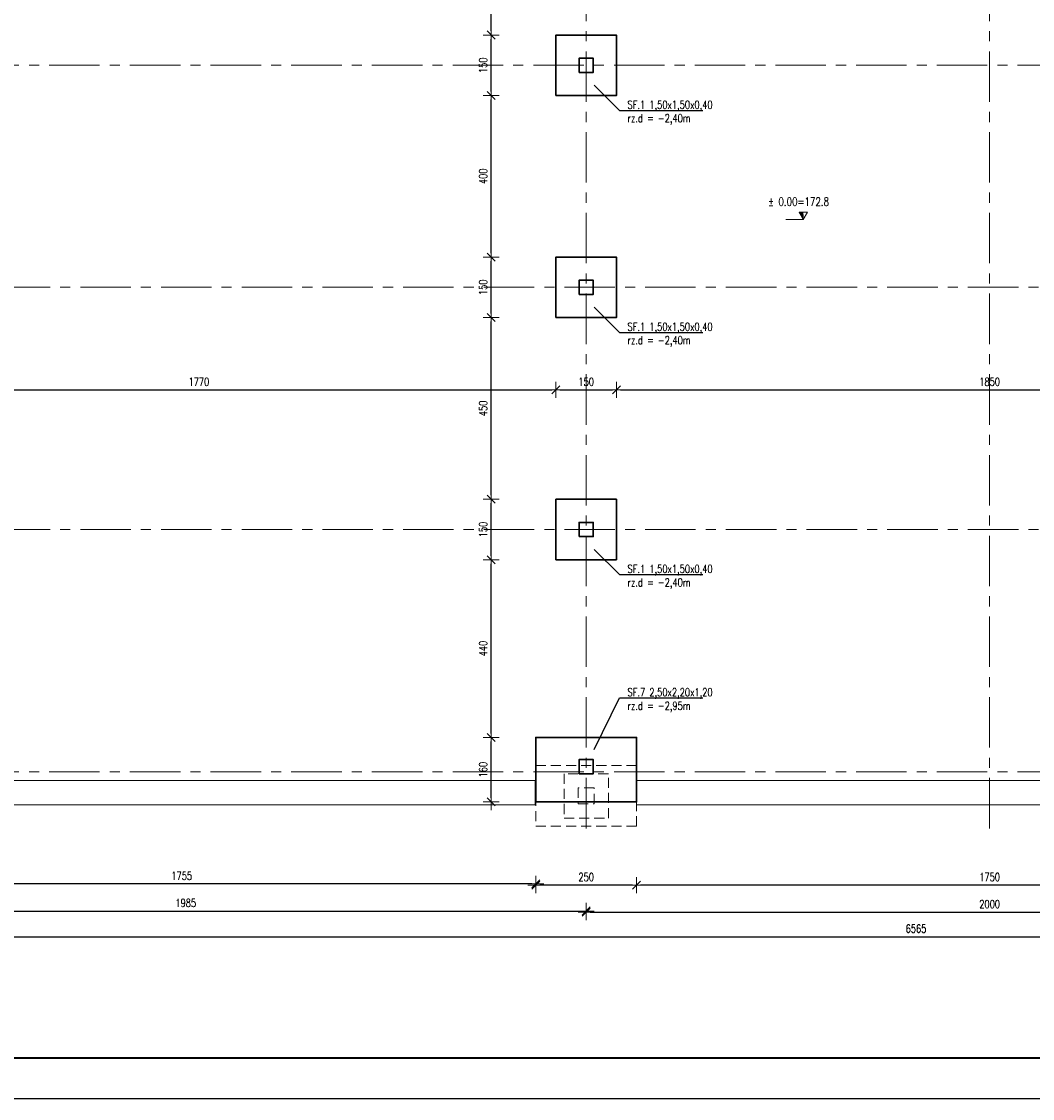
# Model space of a CAD drawing. Header units: millimetres. Extents: x -873 to 1675, y 11424 to 16190.
# Tile 7 of 14: x -596 to -346, y 15694 to 15961. Entities that reach past the tile are written whole.
import ezdxf
from ezdxf import colors
from ezdxf.entities.mleader import LeaderData, LeaderLine
from ezdxf.math import Vec2, Vec3

# ---------------------------------------------------------------- set-up
doc = ezdxf.new("R2010")
doc.units = ezdxf.units.MM
doc.header["$LTSCALE"] = 10
doc.linetypes.add('HIDDEN', pattern=[0.375, 0.25, -0.125])
doc.linetypes.add('MITTE', pattern=[2, 1.25, -0.25, 0.25, -0.25])
doc.layers.get('Defpoints').update_dxf_attribs({"color": 1})
doc.layers.add('_FORMATKA', color=8, linetype='Continuous', plot=False)
for name, color, linetype, lineweight in [('_RAMKA', 7, 'Continuous', 35), ('PS_DIM', 4, 'Continuous', 13), ('PS_Object', 30, 'Continuous', 13), ('PS_SOLID', 7, 'Continuous', 30)]:
    doc.layers.add(name, color=color, linetype=linetype, lineweight=lineweight)
doc.styles.add('simplex', font='simplex.shx', dxfattribs={"width": 0.75})
doc.dimstyles.new('1_10_PRZ', dxfattribs={"dimtxt": 2, "dimasz": 1, "dimexe": 2, "dimexo": 5, "dimgap": 1, "dimtad": 1, "dimdec": 0, "dimlfac": 10, "dimtxsty": 'simplex', "dimblk": 'dimznak', "dimcen": 2, "dimse1": 1, "dimse2": 1, "dimclrt": 3, "dimadec": 1, "dimazin": 0, "dimtfac": 1, "dimtdec": 0, "dimtix": 1, "dimtmove": 2, "dimatfit": 3, "dimldrblk": 'dim-grot', "dimfxl": 1, "dimarcsym": 0})

# ---------------------------------------------------------------- blocks, each defined once
blk = doc.blocks.new('hy65hy')
at = {"color": 4}
for p, q in [((-400.7, 15896.88), (-398.6, 15896.88)), ((-399.65, 15895.06), (-400.7, 15896.88)), ((-400.7, 15896.88), (-399.65, 15895.06)), ((-400.7, 15896.88), (-399.65, 15895.15)), ((-400.7, 15896.88), (-399.65, 15895.24)), ((-400.7, 15896.88), (-399.65, 15895.34)), ((-400.7, 15896.88), (-399.65, 15895.43)), ((-400.7, 15896.88), (-399.65, 15895.52)), ((-400.7, 15896.88), (-399.65, 15895.61)), ((-400.7, 15896.88), (-399.65, 15895.7)), ((-400.7, 15896.88), (-399.65, 15895.79)), ((-400.7, 15896.88), (-399.65, 15895.88)), ((-400.7, 15896.88), (-399.65, 15895.97)), ((-400.7, 15896.88), (-399.65, 15896.06)), ((-400.7, 15896.88), (-399.65, 15896.15)), ((-400.7, 15896.88), (-399.65, 15896.24)), ((-400.7, 15896.88), (-399.65, 15896.34)), ((-400.7, 15896.88), (-399.65, 15896.43)), ((-400.7, 15896.88), (-399.65, 15896.52)), ((-400.7, 15896.88), (-399.65, 15896.61)), ((-400.7, 15896.88), (-399.65, 15896.7)), ((-400.7, 15896.88), (-399.65, 15896.79)), ((-400.7, 15896.88), (-399.65, 15896.88)), ((-398.6, 15896.88), (-399.65, 15895.06)), ((-404.01, 15895.06), (-399.65, 15895.06))]:
    blk.add_line(p, q, dxfattribs=at)
at = {"color": 2, "style": 'simplex', "width": 0.75}
blk.add_text('%%P 0.00=172.8', height=2.1, dxfattribs=at).set_placement((-408.37, 15898.43))
blk = doc.blocks.new('_None')
blk = doc.blocks.new('dimznak')
at = {"color": 0}
for points in [[(-2, 0), (2, 0)], [(0, 2), (0, -2)]]:
    blk.add_lwpolyline(points, dxfattribs=at)
at = {"color": 2}
blk.add_lwpolyline([(1, 1), (-1, -1)], dxfattribs=at)
blk = doc.blocks.new('*D85')
at = {"layer": 'Defpoints', "color": 0, "transparency": 16777216}
for p in [(-443.98, 15767.56), (-268.98, 15767.56, -150.42), (-443.98, 15746.96)]:
    blk.add_point(p, dxfattribs=at)
at = {"layer": 'PS_DIM', "color": 0, "lineweight": -2, "transparency": 16777216}
blk.add_line((-269.98, 15746.96), (-442.98, 15746.96), dxfattribs=at)
at = {"layer": 'PS_DIM', "color": 0, "lineweight": -2, "transparency": 16777216, "rotation": 180}
blk.add_blockref('dimznak', (-443.98, 15746.96), dxfattribs=at)
at = {"layer": 'PS_DIM', "color": 0, "lineweight": -2, "transparency": 16777216}
blk.add_blockref('dimznak', (-268.98, 15746.96), dxfattribs=at)
at = {"layer": 'PS_DIM', "color": 3, "transparency": 16777216, "insert": (-356.48, 15748.96), "char_height": 2, "attachment_point": 5, "style": 'simplex'}
blk.add_mtext('1750', dxfattribs=at)
blk = doc.blocks.new('dim-grot')
blk.add_hatch(color=256).paths.add_polyline_path([(0, 0), (-2, 0.5), (-2, -0.5)])
blk.add_lwpolyline([(0, 0), (-2, 0.5), (-2, -0.5), (0, 0)])
blk = doc.blocks.new('*D86')
at = {"layer": 'Defpoints', "color": 0, "transparency": 16777216}
for p in [(-468.98, 15767.56), (-443.98, 15767.56), (-468.98, 15746.96)]:
    blk.add_point(p, dxfattribs=at)
at = {"layer": 'PS_DIM', "color": 0, "lineweight": -2, "transparency": 16777216}
blk.add_line((-444.98, 15746.96), (-467.98, 15746.96), dxfattribs=at)
at = {"layer": 'PS_DIM', "color": 0, "lineweight": -2, "transparency": 16777216, "rotation": 180}
blk.add_blockref('dimznak', (-468.98, 15746.96), dxfattribs=at)
at = {"layer": 'PS_DIM', "color": 0, "lineweight": -2, "transparency": 16777216}
blk.add_blockref('dimznak', (-443.98, 15746.96), dxfattribs=at)
at = {"layer": 'PS_DIM', "color": 3, "transparency": 16777216, "insert": (-456.48, 15748.96), "char_height": 2, "attachment_point": 5, "style": 'simplex'}
blk.add_mtext('250', dxfattribs=at)
blk = doc.blocks.new('*D87')
at = {"layer": 'Defpoints', "color": 0, "transparency": 16777216}
for p in [(-644.48, 15769.09, -150.42), (-468.98, 15767.86), (-644.48, 15747.26)]:
    blk.add_point(p, dxfattribs=at)
at = {"layer": 'PS_DIM', "color": 0, "lineweight": -2, "transparency": 16777216}
blk.add_line((-469.98, 15747.26), (-643.48, 15747.26), dxfattribs=at)
at = {"layer": 'PS_DIM', "color": 0, "lineweight": -2, "transparency": 16777216, "rotation": 180}
blk.add_blockref('dimznak', (-644.48, 15747.26), dxfattribs=at)
at = {"layer": 'PS_DIM', "color": 0, "lineweight": -2, "transparency": 16777216}
blk.add_blockref('dimznak', (-468.98, 15747.26), dxfattribs=at)
at = {"layer": 'PS_DIM', "color": 3, "transparency": 16777216, "insert": (-556.73, 15749.26), "char_height": 2, "attachment_point": 5, "style": 'simplex'}
blk.add_mtext('1755', dxfattribs=at)
blk = doc.blocks.new('*U147')
at = {"layer": '_FORMATKA', "lineweight": -3}
blk.add_lwpolyline([(-1000, 0), (0, 0), (0, 420), (-1000, 420)], close=True, dxfattribs=at)
at = {"layer": '_RAMKA', "lineweight": -3, "const_width": 0.5}
blk.add_lwpolyline([(-970, 10), (-10, 10), (-10, 410), (-970, 410)], close=True, dxfattribs=at)

msp = doc.modelspace()

# ---------------------------------------------------------------- linework, layer by layer
at = {"layer": 'PS_DIM', "elevation": -150.42}
for points in [[(-648.98, 15772.86), (-469.16, 15772.86), (-469.16, 15766.86), (-648.98, 15766.86)], [(-443.98, 15772.86), (-268.98, 15772.86), (-268.98, 15766.86), (-443.98, 15766.86)]]:
    msp.add_lwpolyline(points, close=True, dxfattribs=at)
at = {"layer": 'PS_Object', "color": 5, "linetype": 'MITTE'}
for p, q in [((-456.48, 15761.01), (-456.48, 16032.1)), ((-356.48, 15761.01), (-356.48, 16032.1)), ((-749.57, 15950.06), (-12.99, 15950.06)), ((-821.85, 15895.06), (-12.99, 15895.06)), ((-821.85, 15835.06), (-12.99, 15835.06)), ((-749.57, 15775.06), (-12.99, 15775.06))]:
    msp.add_line(p, q, dxfattribs=at)
at = {"layer": 'PS_SOLID', "color": 1}
for points in [[(-463.98, 15942.56), (-448.98, 15942.56), (-448.98, 15957.56), (-463.98, 15957.56)], [(-458.23, 15948.31), (-454.73, 15948.31), (-454.73, 15951.81), (-458.23, 15951.81)], [(-463.98, 15887.56), (-448.98, 15887.56), (-448.98, 15902.56), (-463.98, 15902.56)], [(-458.23, 15893.31), (-454.73, 15893.31), (-454.73, 15896.81), (-458.23, 15896.81)], [(-463.98, 15827.56), (-448.98, 15827.56), (-448.98, 15842.56), (-463.98, 15842.56)], [(-458.23, 15833.31), (-454.73, 15833.31), (-454.73, 15836.81), (-458.23, 15836.81)]]:
    msp.add_lwpolyline(points, close=True, dxfattribs=at)
at = {"layer": 'PS_SOLID', "color": 215}
for points in [[(-468.98, 15767.56), (-443.98, 15767.56), (-443.98, 15783.56), (-468.98, 15783.56)], [(-458.23, 15774.56), (-454.73, 15774.56), (-454.73, 15778.06), (-458.23, 15778.06)]]:
    msp.add_lwpolyline(points, close=True, dxfattribs=at)
at = {"layer": 'PS_SOLID', "color": 253, "linetype": 'HIDDEN', "lineweight": 13}
for points in [[(-468.98, 15761.56), (-443.98, 15761.56), (-443.98, 15776.56), (-468.98, 15776.56)], [(-461.98, 15763.56), (-450.98, 15763.56), (-450.98, 15774.56), (-461.98, 15774.56)], [(-458.48, 15767.06), (-454.48, 15767.06), (-454.48, 15771.06), (-458.48, 15771.06)]]:
    msp.add_lwpolyline(points, close=True, dxfattribs=at)

# ---------------------------------------------------------------- block references
at = {"layer": 'PS_DIM'}
for name, p in [('*U147', (132.97, 15694.1)), ('hy65hy', (-3.03, 16.8))]:
    msp.add_blockref(name, p, dxfattribs=at)

# ---------------------------------------------------------------- dimensions: what is measured, and where the dimension line sits
for base, p1, p2 in [((-480.04, 15989.06), (-463.98, 15957.56), (-461.48, 15989.06, 0.43)), ((-480.04, 15957.56), (-463.98, 15942.56), (-463.98, 15957.56)), ((-480.04, 15942.56), (-463.98, 15902.56), (-463.98, 15942.56)), ((-480.04, 15902.56), (-463.98, 15887.56), (-463.98, 15902.56)), ((-480.04, 15887.56), (-463.98, 15842.56), (-463.98, 15887.56)), ((-480.04, 15842.56), (-463.98, 15827.56), (-463.98, 15842.56)), ((-480.04, 15827.56), (-465.59, 15783.56), (-463.98, 15827.56)), ((-480.04, 15783.56), (-465.59, 15767.56), (-465.59, 15783.56))]:
    msp.add_linear_dim(base=base, p1=p1, p2=p2, angle=90, dimstyle='1_10_PRZ', dxfattribs=at).render()
for base, p1, p2 in [((-463.98, 15869.66), (-640.98, 15886.06), (-463.98, 15887.56)), ((-448.98, 15869.66), (-463.98, 15887.56), (-448.98, 15887.56)), ((-263.98, 15869.66), (-448.98, 15887.56), (-263.98, 15887.56)), ((-46.48, 15734.17), (-702.98, 15769.56, 0.43), (-46.48, 15767.36, -150.42)), ((-456.48, 15740.54), (-654.98, 15761.56), (-456.48, 15765.05)), ((-256.48, 15740.24), (-456.48, 15764.75), (-256.48, 15764.75))]:
    msp.add_linear_dim(base=base, p1=p1, p2=p2, dimstyle='1_10_PRZ', dxfattribs=at).render()
for base, p1, p2, picture, middle in [((-644.48, 15747.26), (-468.98, 15767.86), (-644.48, 15769.09, -150.42), '*D87', (-556.73, 15749.26)), ((-468.98, 15746.96), (-443.98, 15767.56), (-468.98, 15767.56), '*D86', (-456.48, 15748.96)), ((-443.98, 15746.96), (-268.98, 15767.56, -150.42), (-443.98, 15767.56), '*D85', (-356.48, 15748.96))]:
    dim = msp.add_linear_dim(base=base, p1=p1, p2=p2, dimstyle='1_10_PRZ', dxfattribs=at)
    dim.commit()
    dim.dimension.update_dxf_attribs({"geometry": picture, "text_midpoint": middle})

# ---------------------------------------------------------------- leaders
at = {"layer": 'PS_DIM', "color": 3}
ml = msp.add_multileader_mtext('Standard', dxfattribs=at)
ml.set_content('SF.1 1,50x1,50x0,40\\Prz.d = -2,40m', color=3, style='simplex')
ml.set_leader_properties()
ml.set_arrow_properties(name='NONE')
ml.build(insert=Vec2(0, 0))
ml.multileader.update_dxf_attribs({"text_left_attachment_type": 6, "text_right_attachment_type": 6, "dogleg_length": 1})
ctx = ml.context
ctx.base_point, ctx.char_height, ctx.landing_gap_size, ctx.plane_origin = Vec3(-447.23, 15938.89), 2, 1, Vec3(-391.98, 16022.3)
ctx.left_attachment, ctx.right_attachment = 6, 6
notes = []
notes.append((ctx, [(0, (1, 1, 0), (-448.23, 15938.89), (1, 0), 1, [(0, [(-454.54, 15945.14)], 0, [])])]))
ctx.mtext.insert, ctx.mtext.flow_direction = Vec3(-446.23, 15941.29), 5
ml = msp.add_multileader_mtext('Standard', dxfattribs=at)
ml.set_content('SF.1 1,50x1,50x0,40\\Prz.d = -2,40m', color=3, style='simplex')
ml.set_leader_properties()
ml.set_arrow_properties(name='NONE')
ml.build(insert=Vec2(0, 0))
ml.multileader.update_dxf_attribs({"text_left_attachment_type": 6, "text_right_attachment_type": 6, "dogleg_length": 1})
ctx = ml.context
ctx.base_point, ctx.char_height, ctx.landing_gap_size, ctx.plane_origin = Vec3(-447.23, 15883.89), 2, 1, Vec3(-391.98, 15967.3)
ctx.left_attachment, ctx.right_attachment = 6, 6
notes.append((ctx, [(0, (1, 1, 0), (-448.23, 15883.89), (1, 0), 1, [(0, [(-454.54, 15890.14)], 0, [])])]))
ctx.mtext.insert, ctx.mtext.flow_direction = Vec3(-446.23, 15886.29), 5
ml = msp.add_multileader_mtext('Standard', dxfattribs=at)
ml.set_content('SF.1 1,50x1,50x0,40\\Prz.d = -2,40m', color=3, style='simplex')
ml.set_leader_properties()
ml.set_arrow_properties(name='NONE')
ml.build(insert=Vec2(0, 0))
ml.multileader.update_dxf_attribs({"text_left_attachment_type": 6, "text_right_attachment_type": 6, "dogleg_length": 1})
ctx = ml.context
ctx.base_point, ctx.char_height, ctx.landing_gap_size, ctx.plane_origin = Vec3(-447.23, 15823.89), 2, 1, Vec3(-391.98, 15907.3)
ctx.left_attachment, ctx.right_attachment = 6, 6
notes.append((ctx, [(0, (1, 1, 0), (-448.23, 15823.89), (1, 0), 1, [(0, [(-454.54, 15830.14)], 0, [])])]))
ctx.mtext.insert, ctx.mtext.flow_direction = Vec3(-446.23, 15826.29), 5
ml = msp.add_multileader_mtext('Standard', dxfattribs=at)
ml.set_content('SF.7 2,50x2,20x1,20\\Prz.d = -2,95m', color=3, style='simplex')
ml.set_leader_properties()
ml.set_arrow_properties(name='NONE')
ml.build(insert=Vec2(0, 0))
ml.multileader.update_dxf_attribs({"text_left_attachment_type": 6, "text_right_attachment_type": 6, "dogleg_length": 1})
ctx = ml.context
ctx.base_point, ctx.char_height, ctx.landing_gap_size, ctx.plane_origin = Vec3(-447.23, 15793.33), 2, 1, Vec3(-391.98, 15876.74)
ctx.left_attachment, ctx.right_attachment = 6, 6
notes.append((ctx, [(0, (1, 1, 0), (-448.23, 15793.33), (1, 0), 1, [(0, [(-454.54, 15780.54)], 0, [])])]))
ctx.mtext.insert, ctx.mtext.flow_direction = Vec3(-446.23, 15795.73), 5
for ctx, leaders in notes:
    for number, flags, end, landing, length, lines in leaders:
        leader = LeaderData()
        leader.index, (leader.has_last_leader_line, leader.has_dogleg_vector, leader.attachment_direction) = number, flags
        leader.last_leader_point, leader.dogleg_vector, leader.dogleg_length = Vec3(end), Vec3(landing), length
        for number, points, colour, breaks in lines:
            line = LeaderLine()
            line.index, line.vertices, line.color, line.breaks = number, Vec3.list(points), colors.encode_raw_color(colour), breaks
            leader.lines.append(line)
        ctx.leaders.append(leader)

doc.saveas('drawing.dxf')
